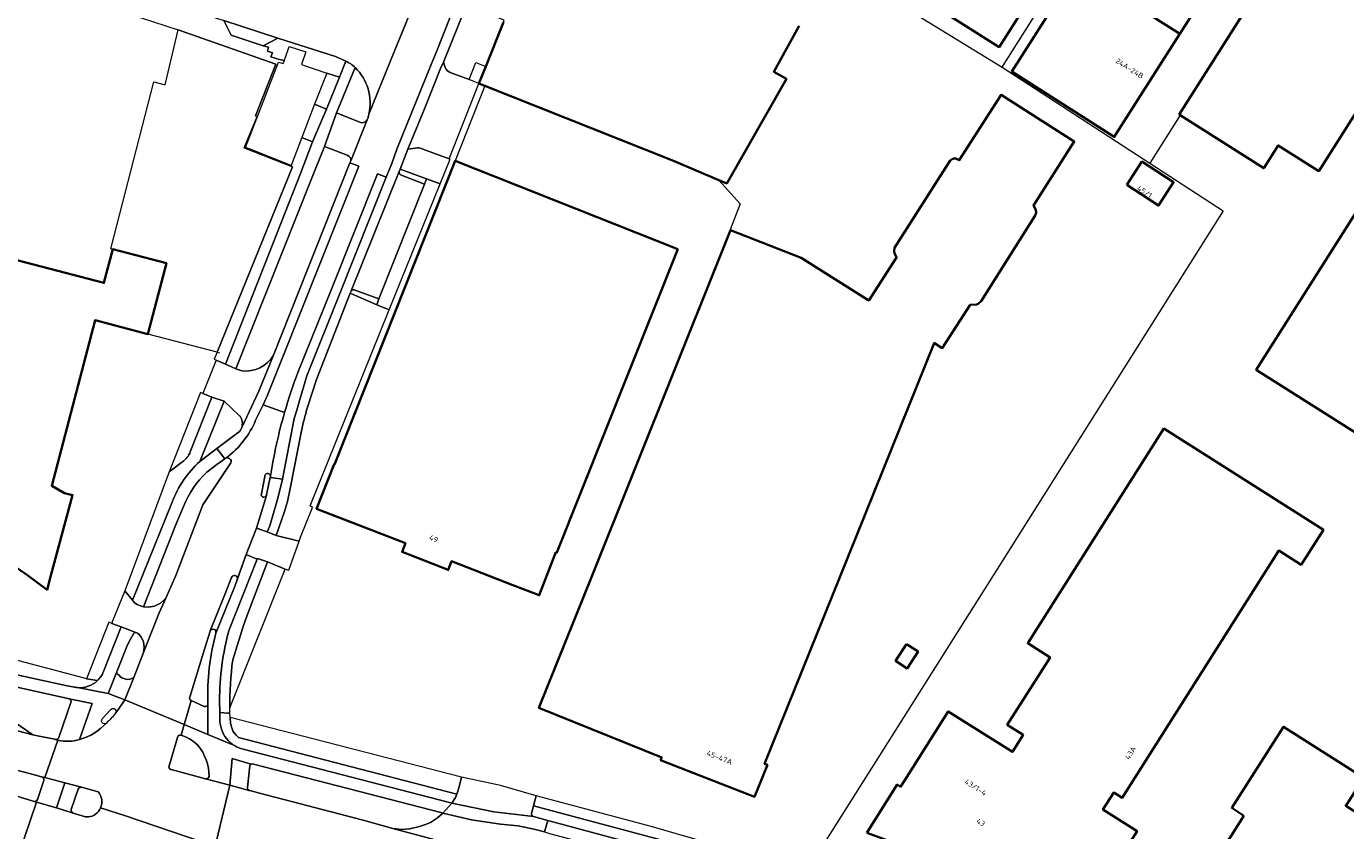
# Model space of a CAD drawing. Extents: x 151587 to 155483, y 462503 to 464608.
# Tile 140 of 236: x 153475 to 153698, y 463957 to 464093. Entities that reach past the tile are written whole.
import ezdxf
from ezdxf.enums import TextEntityAlignment as Align

# ---------------------------------------------------------------- set-up
doc = ezdxf.new("R2010")
doc.units = 0
doc.header["$LTSCALE"] = 0.5
for name, color, linetype, lineweight in [('B-RO-GR-BEPLANTING_CULTUUR_BODEMBEDEKKER-GV', 251, 'CONTINUOUS', 18), ('B-RO-GR-GROENVOORZIENING-GV', 251, 'CONTINUOUS', 18), ('B-RO-GR-HAAG-GV', 251, 'CONTINUOUS', 13), ('B-RO-IE-TERREINAFSCHEIDING_KUNSTMATIG_HEKWERK-G', 251, 'IE-TERREINAFSCHEIDING-KUNSTMATIG', 18), ('B-RO-OG-BEBOUWING-GV', 6, 'CONTINUOUS', 35), ('B-RO-OG-BEBOUWING-T18', 1, 'CONTINUOUS', 18), ('B-RO-OG-TERREIN_CULTUURSCHEIDING-GV', 251, 'CONTINUOUS', 18), ('B-RO-VH-VERHARDING_ASFALT-GV', 251, 'CONTINUOUS', 18), ('B-RO-VH-VERHARDING_BETONSTRAATSTEEN-GV', 251, 'CONTINUOUS', 18), ('B-RO-VH-VERHARDING_STRAATBAKSTEEN-GV', 251, 'CONTINUOUS', 18), ('B-RO-VH-VERHARDING_TEGEL-GV', 251, 'CONTINUOUS', 18)]:
    doc.layers.add(name, color=color, linetype=linetype, lineweight=lineweight)
doc.styles.add('NLCS-ISO-M200-T18', font='NLCS-ISO.ttf', dxfattribs={"height": 0.36})
doc.linetypes.add('IE-TERREINAFSCHEIDING-KUNSTMATIG', pattern='A,4,[82,NLCS.SHX,S=0.75,R=90,X=0,Y=0],4,-2', length=10)

msp = doc.modelspace()

# ---------------------------------------------------------------- linework, layer by layer
at = {"layer": 'B-RO-GR-BEPLANTING_CULTUUR_BODEMBEDEKKER-GV', "flags": 128}
for points in [[(153492.412, 464094.736), (153500.682, 464092.039), (153517.169, 464086.237), (153513.72, 464077.519), (153513.993, 464077.384), (153511.816, 464072.124), (153519.992, 464068.89), (153519.733, 464069.154), (153512.836, 464071.889), (153512.054, 464072.157), (153517.623, 464086.562), (153518.035, 464086.43), (153518.416, 464086.322), (153518.612, 464086.843), (153517.799, 464087.018), (153516.348, 464087.469), (153516.589, 464088.138), (153515.755, 464088.423), (153515.95, 464089.077), (153515.019, 464089.296), (153509.627, 464091.113), (153508.38, 464093.568)], [(153504.879, 464030.663), (153504.452, 464030.84), (153499.184, 464017.446), (153501.467, 464019.196)], [(153502.746, 464020.849), (153506.365, 464030.048), (153504.879, 464030.663)], [(153506.098, 463990.643), (153506.081, 463990.599), (153505.154, 463987.565), (153502.659, 463979.483)], [(153502.88, 463978.919), (153504.987, 463977.933)], [(153505.714, 463978.354), (153505.714, 463978.427)]]:
    msp.add_lwpolyline(points, dxfattribs=at)
for points in [[(153525.733, 464078.649), (153527.914, 464084.01), (153525.743, 464084.729), (153523.693, 464079.452)], [(153523.354, 464073.106), (153521.532, 464073.829), (153519.733, 464069.154), (153519.992, 464068.89), (153507.282, 464037.641), (153506.763, 464036.468), (153507.126, 464036.305), (153508.666, 464035.613), (153521.313, 464067.783)], [(153542.241, 464065.979), (153534.504, 464046.635), (153534.213, 464045.659), (153536.282, 464044.775), (153544.866, 464066.015), (153542.591, 464066.86)]]:
    msp.add_lwpolyline(points, close=True, dxfattribs=at)
at = {"layer": 'B-RO-GR-BEPLANTING_CULTUUR_BODEMBEDEKKER-GV'}
for points in [[(153501.467, 464019.196, 0.1555181), (153502.746, 464020.849)], [(153505.714, 463978.427, -0.0722992), (153507.044, 463990.268)], [(153507.044, 463990.268, 0.9545619), (153506.098, 463990.643)], [(153502.659, 463979.483, 0.3737048), (153502.88, 463978.919)], [(153504.987, 463977.933, 0.5296031), (153505.714, 463978.354)]]:
    msp.add_lwpolyline(points, format="xyb", dxfattribs=at)
at = {"layer": 'B-RO-GR-GROENVOORZIENING-GV', "flags": 128}
for points in [[(153482.321, 463979.191), (153481.612, 463979.358), (153465.425, 463982.963), (153464.938, 463983.071), (153464.714, 463982.963), (153464.315, 463982.483), (153464.15, 463982.16), (153464.171, 463981.75), (153464.34, 463981.311), (153476.213, 463973.111), (153477.26, 463972.901), (153479.924, 463972.366), (153479.975, 463972.356), (153480.087, 463972.333)], [(153480.583, 463972.674), (153482.632, 463978.578)], [(153548.456, 463965.973), (153509.453, 463976.035)], [(153510.089, 463973.524), (153510.481, 463973.048), (153510.887, 463972.674), (153547.664, 463963.112), (153547.667, 463963.118), (153547.812, 463963.461), (153548.092, 463964.37), (153548.456, 463965.973)], [(153512.754, 463967.917), (153512.372, 463964.256)], [(153545.335, 463959.902), (153545.191, 463959.939), (153513.372, 463968.173)], [(153512.662, 463963.749), (153512.788, 463963.716), (153514.405, 463963.27), (153531.88, 463958.705), (153536.898, 463957.32), (153538.397, 463957.18), (153539.737, 463957.274), (153541.389, 463957.662), (153542.367, 463957.979), (153543.256, 463958.363), (153544.427, 463959.15), (153545.275, 463959.847), (153545.335, 463959.902)], [(153594.278, 463953.54), (153594.218, 463953.558), (153589.346, 463955.057), (153580.445, 463957.655), (153561.033, 463962.832), (153560.606, 463961.123)], [(153560.606, 463961.123), (153594.26, 463952.16), (153594.537, 463953.024)]]:
    msp.add_lwpolyline(points, dxfattribs=at)
at = {"layer": 'B-RO-GR-GROENVOORZIENING-GV'}
for points in [[(153482.632, 463978.578, 0.46779), (153482.321, 463979.191)], [(153509.453, 463976.035, 0.1210674), (153510.089, 463973.524)], [(153480.087, 463972.333, 0.3285702), (153480.583, 463972.674)], [(153513.012, 463968.168, 0.1905608), (153512.754, 463967.917)], [(153513.372, 463968.173, 0.191631), (153513.012, 463968.168)], [(153512.372, 463964.256, 0.3397755), (153512.662, 463963.749)]]:
    msp.add_lwpolyline(points, format="xyb", dxfattribs=at)
at = {"layer": 'B-RO-GR-HAAG-GV', "flags": 128}
for points in [[(153482.321, 463979.191), (153481.612, 463979.358), (153465.425, 463982.963), (153464.938, 463983.071), (153464.714, 463982.963), (153464.315, 463982.483), (153464.15, 463982.16), (153464.171, 463981.75), (153464.34, 463981.311), (153476.213, 463973.111), (153477.26, 463972.901), (153479.924, 463972.366), (153479.975, 463972.356), (153480.087, 463972.333)], [(153480.583, 463972.674), (153482.632, 463978.578)], [(153548.456, 463965.973), (153509.453, 463976.035)], [(153510.089, 463973.524), (153510.481, 463973.048), (153510.887, 463972.674), (153547.664, 463963.112), (153547.667, 463963.118), (153547.812, 463963.461), (153548.092, 463964.37), (153548.456, 463965.973)], [(153512.754, 463967.917), (153512.372, 463964.256)], [(153512.662, 463963.749), (153512.788, 463963.716), (153514.405, 463963.27), (153531.88, 463958.705), (153536.898, 463957.32), (153538.397, 463957.18), (153539.737, 463957.274), (153541.389, 463957.662), (153542.367, 463957.979), (153543.256, 463958.363), (153544.427, 463959.15), (153545.275, 463959.847), (153545.335, 463959.902), (153545.191, 463959.939), (153513.372, 463968.173)], [(153594.278, 463953.54), (153594.218, 463953.558), (153589.346, 463955.057), (153580.445, 463957.655), (153561.033, 463962.832), (153560.606, 463961.123), (153594.26, 463952.16)]]:
    msp.add_lwpolyline(points, dxfattribs=at)
at = {"layer": 'B-RO-GR-HAAG-GV'}
for points in [[(153482.632, 463978.578, 0.46779), (153482.321, 463979.191)], [(153509.453, 463976.035, 0.1210674), (153510.089, 463973.524)], [(153480.087, 463972.333, 0.3285702), (153480.583, 463972.674)], [(153513.012, 463968.168, 0.1905608), (153512.754, 463967.917)], [(153513.372, 463968.173, 0.191631), (153513.012, 463968.168)], [(153512.372, 463964.256, 0.3397755), (153512.662, 463963.749)]]:
    msp.add_lwpolyline(points, format="xyb", dxfattribs=at)
at = {"layer": 'B-RO-IE-TERREINAFSCHEIDING_KUNSTMATIG_HEKWERK-G', "flags": 128}
for points in [[(153612.214, 464102.551), (153639.582, 464085.739)], [(153639.582, 464085.739), (153650.425, 464102.924), (153652.317, 464101.629)], [(153499.965, 464088.948), (153500.682, 464092.039)], [(153507.282, 464037.641), (153519.992, 464068.89), (153511.816, 464072.124), (153513.993, 464077.384), (153513.72, 464077.519), (153517.169, 464086.237), (153500.682, 464092.039)], [(153489.66, 464055.006), (153489.354, 464055.086), (153496.616, 464083.255), (153498.525, 464082.748), (153499.965, 464088.948)], [(153639.582, 464085.739), (153676.846, 464061.496), (153638.087, 464000)], [(153552.399, 464082.547), (153547.374, 464069.91)], [(153669.588, 464077.629), (153664.481, 464069.54)], [(153591.848, 464066.676), (153595.442, 464062.663), (153593.815, 464058.444), (153593.799, 464058.255)], [(153507.282, 464037.641), (153495.574, 464040.675)], [(153507.282, 464037.641), (153507.658, 464037.558)], [(153638.087, 464000), (153606.538, 463949.945)]]:
    msp.add_lwpolyline(points, dxfattribs=at)
at = {"layer": 'B-RO-OG-BEBOUWING-GV', "flags": 128}
for points in [[(153652.278, 464102.348), (153669.558, 464091.341), (153683.767, 464113.653), (153666.485, 464124.658)], [(153686.981, 464104.914), (153686.777, 464105.043), (153669.459, 464077.711), (153669.588, 464077.629), (153683.71, 464068.681), (153686.143, 464072.521), (153692.991, 464068.182), (153707.876, 464091.675)], [(153652.278, 464102.348), (153652.156, 464102.157), (153641.212, 464084.972), (153658.494, 464073.967), (153669.438, 464091.152), (153669.558, 464091.341)], [(153591.537, 464052.608), (153570.466, 464000), (153561.527, 463977.68), (153582.21, 463969.283), (153582.026, 463968.863), (153597.854, 463962.682), (153600.021, 463968.042), (153599.551, 463968.236), (153612.353, 464000), (153628.143, 464039.175), (153628.185, 464039.149), (153629.512, 464038.331), (153634.233, 464045.636), (153635.3, 464045.684), (153635.574, 464045.781), (153636.067, 464046.251), (153645.196, 464060.708), (153645.318, 464061.15), (153645.273, 464061.678), (153644.908, 464062.396), (153651.755, 464073.179), (153639.413, 464081.047), (153632.371, 464070.023), (153631.789, 464070.319), (153631.484, 464070.304), (153631.186, 464070.218), (153630.861, 464069.96), (153621.478, 464055.276), (153621.403, 464054.726), (153621.455, 464054.348), (153621.821, 464053.602), (153617.106, 464046.372), (153605.704, 464053.58), (153593.799, 464058.255)], [(153748.433, 464014.107), (153748.408, 464014.068), (153729.49, 464026.097), (153740.389, 464043.241), (153730.406, 464049.529), (153733.095, 464053.773), (153733.723, 464053.375), (153741.425, 464065.569), (153722.651, 464077.454), (153718.857, 464071.457), (153709.493, 464077.385), (153682.447, 464034.671), (153702.618, 464021.9), (153702.559, 464021.807), (153706.191, 464019.507), (153700.361, 464010.298), (153706.886, 464006.167), (153709.137, 464009.722), (153735.309, 463993.153), (153748.534, 464014.04)], [(153584.924, 464055.003), (153547.374, 464069.91), (153527.045, 464018.729), (153526.999, 464018.748), (153524.04, 464011.242), (153528.672, 464009.441), (153539.017, 464005.418), (153538.452, 464003.965), (153546.234, 464000.938), (153546.8, 464002.392), (153557.135, 463998.372), (153561.562, 463996.65), (153564.378, 464003.924), (153564.545, 464003.858)], [(153660.604, 464065.869), (153665.945, 464062.38), (153668.503, 464066.296), (153663.162, 464069.785)], [(153616.773, 463956.574), (153635.83, 463949.665), (153639.366, 463955.238), (153655.012, 463945.309), (153662.34, 463956.864), (153656.601, 463960.504), (153658.421, 463963.375), (153659.814, 463962.493), (153686.231, 464004.197), (153690.002, 464001.802), (153693.755, 464007.715), (153666.886, 464024.78), (153643.917, 463988.579), (153647.692, 463986.188), (153640.469, 463974.78), (153643.132, 463973.097), (153641.329, 463970.239), (153630.509, 463977.064), (153623.192, 463965.502), (153622.477, 463964.372), (153621.928, 463964.72)], [(153623.484, 463988.422), (153621.641, 463985.585), (153623.604, 463984.31), (153625.446, 463987.147)], [(153680.373, 463959.464), (153664.641, 463934.667), (153665.217, 463934.277), (153664.696, 463933.179), (153668.169, 463930.958), (153668.945, 463931.92), (153673.91, 463928.738), (153676.506, 463932.876), (153680.643, 463930.286), (153679.867, 463929.049), (153686.425, 463924.868), (153706.093, 463955.7), (153697.535, 463961.156), (153700.548, 463965.882), (153687.028, 463974.494), (153678.297, 463960.783)]]:
    msp.add_lwpolyline(points, close=True, dxfattribs=at)
for points in [[(153613.892, 464105.111), (153639.125, 464089.102), (153659.332, 464120.953)], [(153555.56, 464093.307), (153552.55, 464085.803), (153551.402, 464082.942), (153552.399, 464082.548), (153584.2, 464069.923), (153591.848, 464066.675), (153593.185, 464066.108), (153603.245, 464083.73), (153601.135, 464084.935), (153605.389, 464092.693)], [(153472.938, 464001.668), (153475.34, 464000), (153478.611, 463997.601), (153479.248, 464000), (153482.911, 464013.556), (153481.536, 464013.871), (153479.392, 464015.116), (153486.687, 464043.023), (153495.58, 464040.698), (153495.598, 464040.693), (153498.72, 464052.637), (153489.66, 464055.006), (153488.174, 464049.322), (153406.469, 464070.68)]]:
    msp.add_lwpolyline(points, dxfattribs=at)
at = {"layer": 'B-RO-OG-TERREIN_CULTUURSCHEIDING-GV', "flags": 128}
for points in [[(153546.547, 464084.812), (153549.768, 464083.647), (153550.87, 464086.525), (153552.55, 464085.803), (153555.56, 464093.307), (153555.684, 464093.617), (153549.295, 464096.153), (153545.456, 464086.567)], [(153530.52, 464085.687), (153527.416, 464078.038), (153531.457, 464076.406)], [(153545.456, 464086.567), (153545.687, 464085.681)], [(153532.566, 464076.824), (153532.665, 464077.071)], [(153532.829, 464077.654), (153532.863, 464077.8)], [(153529.193, 464070.856), (153525.36, 464072.321), (153523.191, 464066.887), (153510.437, 464034.842), (153511.42, 464034.513)], [(153541.057, 464072.13), (153539.417, 464071.89), (153538.141, 464068.514), (153542.591, 464066.86), (153544.866, 464066.015), (153546.549, 464070.179), (153546.362, 464070.249), (153541.96, 464071.905)], [(153516.764, 464037.163), (153529.659, 464069.589), (153529.79, 464069.916)], [(153521.411, 464024.093), (153519.627, 464014.918), (153519.153, 464012.498), (153518.625, 464010.767), (153517.211, 464006.75), (153521.076, 464005.755), (153521.314, 464006.48), (153523.35, 464011.483), (153522.929, 464011.739), (153536.282, 464044.775), (153534.213, 464045.659)], [(153534.213, 464045.659), (153529.702, 464047.586), (153524.011, 464033.026), (153522.492, 464028.4)], [(153511.129, 464026.871), (153511.021, 464026.913), (153508.452, 464029.368), (153504.346, 464019.209)], [(153504.346, 464019.209), (153507.247, 464021.432), (153510.83, 464024.124)], [(153498.607, 463996.146), (153500.333, 464000), (153504.853, 464011.886), (153509.561, 464019.018)], [(153508.58, 464019.678), (153507.195, 464018.734), (153505.554, 464017.393)], [(153509.43, 464019.662), (153509.175, 464019.758)], [(153501.59, 464011.619), (153500.39, 464008.689), (153496.94, 464000), (153494.884, 463994.733), (153495.687, 463994.678), (153496.685, 463994.839), (153497.7, 463995.351), (153498.305, 463995.842), (153498.607, 463996.146)], [(153509.419, 463977.691), (153518.754, 464001.08), (153515.765, 464002.31)], [(153515.765, 464002.31), (153512.266, 463993.119), (153511.673, 463991.392), (153509.892, 463985.762)], [(153493.171, 463990.141), (153492.649, 463989.232), (153492.182, 463988.315), (153490.412, 463983.91)], [(153493.819, 463990.293), (153493.567, 463990.39)], [(153493.205, 463982.776), (153494.833, 463986.984)]]:
    msp.add_lwpolyline(points, dxfattribs=at)
msp.add_lwpolyline([(153528.969, 464086.708), (153527.215, 464087.533), (153517.504, 464090.616), (153517.482, 464090.623), (153515.019, 464089.296), (153515.95, 464089.077), (153515.755, 464088.423), (153516.589, 464088.138), (153516.348, 464087.469), (153517.799, 464087.018), (153518.612, 464086.843), (153518.696, 464087.064), (153519.414, 464089.203), (153522.213, 464088.308), (153521.482, 464086.141), (153525.743, 464084.729), (153527.914, 464084.01)], close=True, dxfattribs=at)
at = {"layer": 'B-RO-OG-TERREIN_CULTUURSCHEIDING-GV'}
for points in [[(153532.863, 464077.8, 0.260038), (153530.52, 464085.687)], [(153545.687, 464085.681, 0.1706173), (153546.547, 464084.812)], [(153531.457, 464076.406, 0.3570014), (153532.566, 464076.824)], [(153532.665, 464077.071, 0.0172363), (153532.829, 464077.654)], [(153529.79, 464069.916, 0.3843925), (153529.193, 464070.856)], [(153541.96, 464071.905, 0.0367468), (153541.057, 464072.13)], [(153511.42, 464034.513, 0.3024438), (153516.764, 464037.163)], [(153522.492, 464028.4, 0.008575), (153521.411, 464024.093)], [(153511.41, 464024.942, 0.2431815), (153511.129, 464026.871)], [(153510.83, 464024.124, 0.164384), (153511.41, 464024.942)], [(153508.859, 464019.856, 0.2213198), (153508.58, 464019.678)], [(153509.175, 464019.758, 0.2217798), (153508.859, 464019.856)], [(153509.561, 464019.018, 0.3649667), (153509.43, 464019.662)], [(153505.554, 464017.393, 0.114216), (153501.59, 464011.619)], [(153493.567, 463990.39, 0.3054607), (153493.171, 463990.141)], [(153494.833, 463986.984, 0.3051857), (153493.819, 463990.293)], [(153509.892, 463985.762, 0.0328298), (153509.419, 463977.691)], [(153490.367, 463983.744, 0.3454591), (153490.703, 463983.227)], [(153490.412, 463983.91, 0.0902607), (153490.367, 463983.744)], [(153490.703, 463983.227, 0.396039), (153493.205, 463982.776)]]:
    msp.add_lwpolyline(points, format="xyb", dxfattribs=at)
at = {"layer": 'B-RO-VH-VERHARDING_ASFALT-GV', "flags": 128}
for points in [[(153520.895, 464034.247), (153526.543, 464048.274), (153534.285, 464067.75), (153535.771, 464067.159), (153536.696, 464069.485), (153537.574, 464071.868), (153543.336, 464086.143), (153544.168, 464088.203), (153552.436, 464109.089), (153554.211, 464113.472), (153556.733, 464119.698), (153557.154, 464120.736), (153558.45, 464124.093), (153566.151, 464143.136), (153567.098, 464145.488), (153570.01, 464152.922), (153579.615, 464176.506), (153583.548, 464186.377), (153588.405, 464198.565), (153602.937, 464234.736), (153612.094, 464257.589), (153626.043, 464292.381)], [(153541.306, 464098.669), (153537.224, 464088.573), (153532.863, 464077.8), (153532.829, 464077.654)], [(153532.863, 464077.8), (153537.224, 464088.573), (153541.306, 464098.669)], [(153503.699, 464095.108), (153508.38, 464093.568), (153517.482, 464090.623), (153517.504, 464090.616), (153527.215, 464087.533), (153528.969, 464086.708)], [(153532.665, 464077.071), (153532.566, 464076.824), (153529.79, 464069.916), (153529.659, 464069.589), (153531.146, 464068.998), (153518.251, 464036.572), (153515.782, 464030.42), (153515.011, 464028.796), (153518.637, 464027.486)], [(153513.762, 464026.166), (153515.011, 464028.796), (153515.782, 464030.42), (153518.251, 464036.572), (153531.146, 464068.998), (153529.659, 464069.589), (153516.764, 464037.163), (153514.315, 464031.062), (153511.41, 464024.942)], [(153516.23, 464016.562), (153516.262, 464016.541), (153518.281, 464016.262), (153520.255, 464026.45), (153520.702, 464027.87), (153521.095, 464029.3), (153522.379, 464033.649), (153527.969, 464047.54), (153535.771, 464067.159), (153534.285, 464067.75), (153526.543, 464048.274), (153520.895, 464034.247)], [(153142.281, 464049.219), (153165.824, 464044.998), (153190.98, 464039.777), (153194.647, 464038.942), (153222.105, 464032.399), (153239.817, 464027.775), (153262.536, 464021.904), (153295.606, 464013.357), (153311.441, 464009.135), (153335.563, 464002.983), (153346.966, 464000), (153362.36, 463995.962), (153383.953, 463990.441), (153397.695, 463986.927), (153415.513, 463982.264), (153424.673, 463979.805), (153475.65, 463966.613), (153477.684, 463966.054), (153478.237, 463965.909), (153480.426, 463972.222)], [(153480.087, 463972.333), (153479.975, 463972.356), (153479.924, 463972.366), (153477.26, 463972.901), (153476.213, 463973.111), (153452.367, 463979.327), (153450.476, 463979.812), (153411.062, 463990.235), (153385.664, 463996.714), (153377.395, 463998.824), (153377.078, 463998.907), (153372.901, 464000), (153332.26, 464010.635), (153309.477, 464016.738), (153308.254, 464017.145), (153300.908, 464020.481), (153298.787, 464021.536), (153294.01, 464023.522), (153291.981, 464024.251), (153287.12, 464025.582), (153271.108, 464029.684), (153264.993, 464031.318), (153254.536, 464034.113), (153250.164, 464035.222)], [(153518.637, 464027.486), (153515.011, 464028.796), (153513.762, 464026.166)], [(153510.83, 464024.124), (153507.247, 464021.432), (153508.58, 464019.678)], [(153509.561, 464019.018), (153504.853, 464011.886), (153500.333, 464000), (153498.607, 463996.146), (153497.516, 463993.709), (153496.333, 463990.7), (153494.833, 463986.984), (153493.205, 463982.776), (153491.683, 463978.996), (153501.69, 463974.837), (153502.193, 463976.56), (153502.88, 463978.919)], [(153509.175, 464019.758), (153509.43, 464019.662)], [(153514.721, 464013.753), (153515.302, 464016.699)], [(153510.648, 463999.325), (153512.19, 464003.52), (153513.907, 464007.977), (153515.579, 464013.469)], [(153502.659, 463979.483), (153505.154, 463987.565), (153506.081, 463990.599), (153506.098, 463990.643), (153507.153, 463993.306), (153508.577, 463996.768), (153509.675, 463999.673)], [(153491.683, 463978.996), (153490.522, 463977.305), (153490.163, 463976.782)], [(153501.181, 463973.091), (153501.69, 463974.837), (153491.683, 463978.996)], [(153499.182, 463967.905), (153500.585, 463972.694)], [(153480.426, 463972.222), (153478.237, 463965.909), (153481.598, 463965.03), (153484.431, 463964.284), (153487.227, 463963.513)], [(153505.362, 463955.378), (153507.126, 463955.043), (153509.415, 463964.606), (153505.311, 463965.72), (153499.508, 463967.25), (153499.468, 463967.264), (153499.458, 463967.268)], [(153484.431, 463964.284), (153481.598, 463965.03), (153480.171, 463960.827), (153483.026, 463959.915)], [(153482.674, 463960.557), (153483.835, 463963.969)], [(153473.78, 463952.826), (153476.809, 463961.771), (153476.352, 463961.899), (153476.26, 463961.925), (153473.506, 463962.803)], [(153485.559, 463959.267), (153485.059, 463959.312), (153483.026, 463959.915), (153480.171, 463960.827), (153476.809, 463961.771), (153473.78, 463952.826), (153477.278, 463951.749), (153479.363, 463950.987), (153479.464, 463950.918)], [(153487.623, 463960.787), (153491.797, 463959.458), (153504.503, 463955.15)], [(153504.503, 463955.15), (153491.797, 463959.458), (153487.623, 463960.787)]]:
    msp.add_lwpolyline(points, dxfattribs=at)
at = {"layer": 'B-RO-VH-VERHARDING_ASFALT-GV'}
for points in [[(153528.969, 464086.708, -0.077821), (153530.52, 464085.687)], [(153530.52, 464085.687, -0.260038), (153532.863, 464077.8)], [(153532.829, 464077.654, -0.0172363), (153532.665, 464077.071)], [(153520.895, 464034.247, 0.0204517), (153518.637, 464027.486)], [(153518.637, 464027.486, -0.0204517), (153520.895, 464034.247)], [(153508.859, 464019.856, 0.1295672), (153513.762, 464026.166)], [(153513.762, 464026.166, -0.1295672), (153508.859, 464019.856)], [(153518.637, 464027.486, 0.0316492), (153516.26, 464016.758)], [(153516.26, 464016.758, -0.0316492), (153518.637, 464027.486)], [(153511.41, 464024.942, -0.164384), (153510.83, 464024.124)], [(153508.58, 464019.678, -0.2213198), (153508.859, 464019.856)], [(153508.859, 464019.856, -0.2217798), (153509.175, 464019.758)], [(153509.43, 464019.662, -0.3649667), (153509.561, 464019.018)], [(153515.302, 464016.699, -1.0073435), (153516.26, 464016.758)], [(153516.26, 464016.758, -0.1027594), (153516.23, 464016.562)], [(153515.579, 464013.469, -0.8901353), (153514.721, 464013.753)], [(153509.675, 463999.673, -0.9883479), (153510.648, 463999.325)], [(153502.88, 463978.919, -0.3737048), (153502.659, 463979.483)], [(153490.163, 463976.782, -0.0430573), (153488.6, 463975.093)], [(153488.6, 463975.093, -0.1336474), (153484.095, 463972.333)], [(153479.974, 463972.35, 0.0618778), (153480.087, 463972.333)], [(153480.426, 463972.222, -0.0175451), (153479.974, 463972.35)], [(153484.095, 463972.333, -0.1370627), (153480.426, 463972.222)], [(153500.585, 463972.694, -0.3675445), (153501.181, 463973.091)], [(153499.458, 463967.268, -0.4045735), (153499.182, 463967.905)], [(153483.835, 463963.969, -0.2574993), (153484.431, 463964.284)], [(153487.227, 463963.513, -0.2883251), (153487.623, 463960.787)], [(153483.026, 463959.915, -0.3764972), (153482.674, 463960.557)], [(153487.623, 463960.787, -0.2656043), (153485.559, 463959.267)]]:
    msp.add_lwpolyline(points, format="xyb", dxfattribs=at)
at = {"layer": 'B-RO-VH-VERHARDING_ASFALT-GV', "flags": 128}
msp.add_lwpolyline([(153512.662, 463963.749), (153509.415, 463964.606), (153507.126, 463955.043), (153508.512, 463954.78), (153511.848, 463953.993), (153511.922, 463953.976), (153514.963, 463953.141), (153529.753, 463949.126), (153541.856, 463946.005), (153557.077, 463941.92), (153565.309, 463939.808), (153574.226, 463937.815), (153578.89, 463936.957), (153589.968, 463935.354), (153591.899, 463942.093), (153589.11, 463942.9), (153560.253, 463951.143), (153556.471, 463952.083), (153553.893, 463952.773), (153536.898, 463957.32), (153531.88, 463958.705), (153514.405, 463963.27), (153512.788, 463963.716)], close=True, dxfattribs=at)
at = {"layer": 'B-RO-VH-VERHARDING_BETONSTRAATSTEEN-GV', "flags": 128}
for points in [[(153508.38, 464093.568), (153509.627, 464091.113), (153515.019, 464089.296), (153517.482, 464090.623)], [(153521.532, 464073.829), (153523.354, 464073.106), (153525.733, 464078.649), (153523.693, 464079.452)], [(153521.076, 464005.755), (153517.211, 464006.75), (153515.711, 464007.337), (153513.907, 464007.977), (153512.19, 464003.52), (153514.02, 464002.724), (153514.078, 464002.875), (153515.765, 464002.31), (153518.754, 464001.08), (153519.357, 464000.907)]]:
    msp.add_lwpolyline(points, close=True, dxfattribs=at)
for points in [[(153545.687, 464085.681), (153545.456, 464086.567), (153544.926, 464085.511), (153542.22, 464078.671), (153539.417, 464071.89), (153541.057, 464072.13)], [(153551.402, 464082.942), (153549.768, 464083.647), (153546.547, 464084.812)], [(153541.96, 464071.905), (153546.362, 464070.249), (153548.686, 464076.098), (153551.402, 464082.942)], [(153531.457, 464076.406), (153527.416, 464078.038), (153525.36, 464072.321)], [(153529.79, 464069.916), (153532.566, 464076.824)], [(153525.36, 464072.321), (153529.193, 464070.856)], [(153537.983, 464068.121), (153529.86, 464047.977)], [(153538.195, 464067.559), (153542.241, 464065.979), (153542.591, 464066.86), (153538.141, 464068.514), (153537.983, 464068.121)], [(153530.377, 464048.178), (153534.504, 464046.635), (153542.241, 464065.979)], [(153542.241, 464065.979), (153538.195, 464067.559)], [(153529.86, 464047.977), (153529.854, 464047.969), (153529.702, 464047.586), (153534.213, 464045.659), (153534.504, 464046.635), (153530.377, 464048.178)], [(153511.41, 464024.942), (153514.315, 464031.062), (153516.764, 464037.163)], [(153511.42, 464034.513), (153510.437, 464034.842), (153508.666, 464035.613), (153507.126, 464036.305), (153504.879, 464030.663)], [(153504.879, 464030.663), (153506.365, 464030.048), (153508.452, 464029.368), (153511.021, 464026.913), (153511.129, 464026.871)], [(153515.302, 464016.699), (153514.721, 464013.753)], [(153515.579, 464013.469), (153515.615, 464013.589), (153516.23, 464016.562)], [(153507.044, 463990.268), (153510.333, 463998.332), (153512.19, 464003.52), (153510.648, 463999.325)], [(153509.675, 463999.673), (153508.577, 463996.768), (153507.153, 463993.306), (153506.098, 463990.643)], [(153494.884, 463994.733), (153494.353, 463994.884), (153493.784, 463995.098), (153493.335, 463995.391), (153493.01, 463995.809), (153491.69, 463997.385), (153489.602, 463992.16), (153489.508, 463991.924), (153491.073, 463991.347), (153493.567, 463990.39), (153493.819, 463990.293)], [(153494.833, 463986.984), (153496.333, 463990.7), (153497.516, 463993.709), (153498.607, 463996.146), (153498.305, 463995.842), (153497.7, 463995.351), (153496.685, 463994.839), (153495.687, 463994.678), (153494.884, 463994.733)], [(153493.567, 463990.39), (153491.073, 463991.347), (153488.109, 463983.794)], [(153490.412, 463983.91), (153492.182, 463988.315), (153492.649, 463989.232), (153493.171, 463990.141)], [(153483.73, 463981.08), (153488.887, 463980.096), (153490.367, 463983.744)], [(153452.367, 463979.327), (153476.213, 463973.111), (153464.34, 463981.311)], [(153548.456, 463965.973), (153548.092, 463964.37), (153547.812, 463963.461), (153547.667, 463963.118), (153547.664, 463963.112), (153547.435, 463962.571), (153546.849, 463961.6), (153553.909, 463960.147), (153560.58, 463959.343)], [(153560.291, 463959.876), (153560.606, 463961.123), (153561.033, 463962.832), (153555.05, 463964.586), (153548.456, 463965.973)], [(153562.477, 463956.738), (153560.922, 463957.182), (153557.989, 463957.747), (153555.011, 463958.036), (153550.135, 463958.769), (153545.335, 463959.902), (153545.275, 463959.847), (153544.427, 463959.15), (153543.256, 463958.363), (153542.367, 463957.979), (153541.389, 463957.662), (153539.737, 463957.274), (153538.397, 463957.18), (153536.898, 463957.32), (153553.893, 463952.773)]]:
    msp.add_lwpolyline(points, dxfattribs=at)
at = {"layer": 'B-RO-VH-VERHARDING_BETONSTRAATSTEEN-GV'}
for points in [[(153546.547, 464084.812, -0.1706173), (153545.687, 464085.681)], [(153532.566, 464076.824, -0.3570014), (153531.457, 464076.406)], [(153529.193, 464070.856, -0.3843925), (153529.79, 464069.916)], [(153541.057, 464072.13, -0.0367468), (153541.96, 464071.905)], [(153537.983, 464068.121, 0.3277495), (153538.195, 464067.559)], [(153538.195, 464067.559, -0.3277495), (153537.983, 464068.121)], [(153529.86, 464047.977, -0.3002897), (153530.377, 464048.178)], [(153530.377, 464048.178, 0.3002897), (153529.86, 464047.977)], [(153516.764, 464037.163, -0.3024438), (153511.42, 464034.513)], [(153511.129, 464026.871, -0.2431815), (153511.41, 464024.942)], [(153516.26, 464016.758, 1.0073435), (153515.302, 464016.699)], [(153516.23, 464016.562, 0.1027594), (153516.26, 464016.758)], [(153514.721, 464013.753, 0.8901353), (153515.579, 464013.469)], [(153510.648, 463999.325, 0.9883479), (153509.675, 463999.673)], [(153493.171, 463990.141, -0.3054607), (153493.567, 463990.39)], [(153493.819, 463990.293, -0.3051857), (153494.833, 463986.984)], [(153506.098, 463990.643, -0.9545619), (153507.044, 463990.268)], [(153488.109, 463983.794, -0.1105412), (153487.09, 463982.263)], [(153490.367, 463983.744, -0.0902607), (153490.412, 463983.91)], [(153487.09, 463982.263, -0.2199228), (153483.73, 463981.08)], [(153560.58, 463959.343, -0.388967), (153560.291, 463959.876)]]:
    msp.add_lwpolyline(points, format="xyb", dxfattribs=at)
at = {"layer": 'B-RO-VH-VERHARDING_STRAATBAKSTEEN-GV', "flags": 128}
for points in [[(153505.554, 464017.393), (153507.195, 464018.734), (153508.58, 464019.678), (153507.247, 464021.432), (153504.346, 464019.209)], [(153499.696, 464012.336), (153494.683, 464000), (153493.01, 463995.809)], [(153493.01, 463995.809), (153493.335, 463995.391), (153493.784, 463995.098), (153494.353, 463994.884), (153494.884, 463994.733), (153496.94, 464000), (153500.39, 464008.689), (153501.59, 464011.619)], [(153415.513, 463982.264), (153414.975, 463980.369), (153426.454, 463977.095), (153436.862, 463973.839), (153473.506, 463962.803), (153476.26, 463961.925), (153476.352, 463961.899)], [(153477.684, 463966.054), (153475.65, 463966.613), (153424.673, 463979.805), (153415.513, 463982.264)], [(153500.585, 463972.694), (153499.182, 463967.905)], [(153501.928, 463972.796), (153501.181, 463973.091)], [(153504.019, 463971.352), (153503.264, 463971.993)], [(153499.458, 463967.268), (153499.468, 463967.264), (153499.508, 463967.25), (153505.311, 463965.72)], [(153476.963, 463962.225), (153478.074, 463965.438)], [(153483.835, 463963.969), (153482.674, 463960.557)], [(153487.227, 463963.513), (153484.431, 463964.284)], [(153483.026, 463959.915), (153485.059, 463959.312), (153485.559, 463959.267)]]:
    msp.add_lwpolyline(points, dxfattribs=at)
at = {"layer": 'B-RO-VH-VERHARDING_STRAATBAKSTEEN-GV'}
for points in [[(153504.346, 464019.209, 0.1233325), (153499.696, 464012.336)], [(153501.59, 464011.619, -0.114216), (153505.554, 464017.393)], [(153501.181, 463973.091, 0.3675445), (153500.585, 463972.694)], [(153503.264, 463971.993, 0.057542), (153501.928, 463972.796)], [(153505.907, 463966.093, 0.1772447), (153504.019, 463971.352)], [(153499.182, 463967.905, 0.4045735), (153499.458, 463967.268)], [(153478.074, 463965.438, 0.3896485), (153477.684, 463966.054)], [(153505.311, 463965.72, 0.4100708), (153505.907, 463966.093)], [(153484.431, 463964.284, 0.2574993), (153483.835, 463963.969)], [(153487.623, 463960.787, 0.2883251), (153487.227, 463963.513)], [(153476.352, 463961.899, 0.3508032), (153476.963, 463962.225)], [(153482.674, 463960.557, 0.3764972), (153483.026, 463959.915)], [(153485.559, 463959.267, 0.2656043), (153487.623, 463960.787)]]:
    msp.add_lwpolyline(points, format="xyb", dxfattribs=at)
at = {"layer": 'B-RO-VH-VERHARDING_TEGEL-GV', "flags": 128}
for points in [[(153554.211, 464113.472), (153552.436, 464109.089), (153544.168, 464088.203), (153543.336, 464086.143), (153537.574, 464071.868), (153536.696, 464069.485), (153535.771, 464067.159), (153527.969, 464047.54), (153522.379, 464033.649), (153521.095, 464029.3), (153520.702, 464027.87), (153520.255, 464026.45), (153518.281, 464016.262), (153517.783, 464014.163), (153517.415, 464012.667), (153516.148, 464008.382), (153515.711, 464007.337), (153517.211, 464006.75), (153518.625, 464010.767), (153519.153, 464012.498), (153519.627, 464014.918), (153521.411, 464024.093)], [(153529.702, 464047.586), (153529.854, 464047.969), (153529.86, 464047.977), (153537.983, 464068.121), (153538.141, 464068.514), (153539.417, 464071.89), (153542.22, 464078.671), (153544.926, 464085.511), (153545.456, 464086.567), (153549.295, 464096.153), (153550.597, 464099.402), (153555.099, 464110.643), (153556.519, 464114.359)], [(153523.354, 464073.106), (153521.313, 464067.783), (153508.666, 464035.613), (153510.437, 464034.842), (153523.191, 464066.887), (153525.36, 464072.321), (153527.416, 464078.038), (153530.52, 464085.687)], [(153528.969, 464086.708), (153527.914, 464084.01), (153525.733, 464078.649), (153523.354, 464073.106)], [(153522.492, 464028.4), (153524.011, 464033.026), (153529.702, 464047.586)], [(153504.346, 464019.209), (153508.452, 464029.368), (153506.365, 464030.048), (153502.746, 464020.849)], [(153501.467, 464019.196), (153499.184, 464017.446), (153491.69, 463997.385), (153493.01, 463995.809), (153494.683, 464000), (153499.696, 464012.336)], [(153509.281, 463990.81), (153514.02, 464002.724), (153512.19, 464003.52), (153510.333, 463998.332), (153507.044, 463990.268)], [(153509.892, 463985.762), (153511.673, 463991.392), (153512.266, 463993.119), (153515.765, 464002.31), (153514.078, 464002.875), (153514.02, 464002.724), (153509.281, 463990.81)], [(153488.109, 463983.794), (153491.073, 463991.347), (153489.508, 463991.924), (153489.02, 463992.107), (153485.231, 463982.589), (153487.09, 463982.263)], [(153487.09, 463982.263), (153485.231, 463982.589), (153484.706, 463982.727), (153460.206, 463989.2), (153459.88, 463987.604)], [(153460.668, 463985.987), (153465.761, 463984.94), (153482.001, 463981.387), (153482.965, 463981.222)], [(153482.965, 463981.222), (153482.001, 463981.387), (153465.761, 463984.94), (153465.425, 463982.963), (153481.612, 463979.358), (153482.321, 463979.191), (153486.22, 463978.396), (153484.095, 463972.333)], [(153490.367, 463983.744), (153488.887, 463980.096), (153491.683, 463978.996), (153493.205, 463982.776)], [(153484.095, 463972.333), (153486.22, 463978.396), (153482.321, 463979.191)], [(153490.163, 463976.782), (153490.522, 463977.305), (153491.683, 463978.996), (153488.887, 463980.096), (153483.73, 463981.08), (153483.719, 463981.082)], [(153483.719, 463981.082), (153483.73, 463981.08)], [(153482.632, 463978.578), (153480.583, 463972.674)], [(153487.903, 463975.805), (153489.317, 463977.359)], [(153504.987, 463977.933), (153502.88, 463978.919), (153502.193, 463976.56), (153501.69, 463974.837), (153505.7, 463973.171), (153505.708, 463975.053)], [(153505.714, 463978.427), (153505.714, 463978.354), (153505.708, 463975.053), (153505.7, 463973.171), (153510.2, 463971.3)], [(153505.708, 463975.053), (153505.714, 463978.354)], [(153507.715, 463976.862), (153507.676, 463978.856)], [(153507.676, 463978.856), (153507.715, 463976.862), (153509.06, 463976.79), (153509.433, 463976.769)], [(153507.735, 463975.86), (153507.715, 463976.862)], [(153507.715, 463976.862), (153507.735, 463975.86)], [(153509.453, 463976.035), (153509.433, 463976.769), (153509.06, 463976.79), (153507.715, 463976.862)], [(153510.2, 463971.3), (153505.7, 463973.171), (153501.69, 463974.837), (153501.181, 463973.091), (153501.928, 463972.796)], [(153511.656, 463970.695), (153546.45, 463961.703), (153546.849, 463961.6), (153547.435, 463962.571), (153547.664, 463963.112), (153510.887, 463972.674), (153510.481, 463973.048), (153510.089, 463973.524)], [(153503.264, 463971.993), (153504.019, 463971.352)], [(153513.372, 463968.173), (153545.191, 463959.939), (153545.335, 463959.902), (153546.826, 463961.578), (153546.849, 463961.6), (153546.45, 463961.703), (153511.656, 463970.695)], [(153505.311, 463965.72), (153509.415, 463964.606), (153509.793, 463969.12), (153513.012, 463968.168)], [(153513.012, 463968.168), (153509.793, 463969.12), (153509.415, 463964.606)], [(153512.372, 463964.256), (153512.754, 463967.917)], [(153476.352, 463961.899), (153476.809, 463961.771), (153480.171, 463960.827), (153481.598, 463965.03), (153478.237, 463965.909), (153477.684, 463966.054)], [(153478.074, 463965.438), (153476.963, 463962.225)], [(153509.415, 463964.606), (153512.662, 463963.749)], [(153594.26, 463952.16), (153560.606, 463961.123), (153560.291, 463959.876)], [(153560.58, 463959.343), (153563.002, 463958.692), (153586.418, 463952.397), (153593.342, 463950.536), (153593.376, 463950.538)]]:
    msp.add_lwpolyline(points, dxfattribs=at)
at = {"layer": 'B-RO-VH-VERHARDING_TEGEL-GV'}
for points in [[(153530.52, 464085.687, 0.077821), (153528.969, 464086.708)], [(153521.411, 464024.093, -0.008575), (153522.492, 464028.4)], [(153499.696, 464012.336, -0.1233325), (153504.346, 464019.209)], [(153502.746, 464020.849, -0.1555181), (153501.467, 464019.196)], [(153507.044, 463990.268, 0.0722992), (153505.714, 463978.427)], [(153507.676, 463978.856, -0.0663324), (153509.281, 463990.81)], [(153509.281, 463990.81, 0.0663324), (153507.676, 463978.856)], [(153509.419, 463977.691, -0.0328298), (153509.892, 463985.762)], [(153487.09, 463982.263, 0.1105412), (153488.109, 463983.794)], [(153490.703, 463983.227, -0.3454591), (153490.367, 463983.744)], [(153483.719, 463981.082, -0.0475825), (153482.965, 463981.222)], [(153482.965, 463981.222, 0.0475825), (153483.719, 463981.082)], [(153483.73, 463981.08, 0.2199228), (153487.09, 463982.263)], [(153493.205, 463982.776, -0.396039), (153490.703, 463983.227)], [(153482.321, 463979.191, -0.46779), (153482.632, 463978.578)], [(153489.317, 463977.359, -0.3288913), (153489.904, 463977.55)], [(153489.904, 463977.55, -0.420996), (153490.163, 463976.782)], [(153505.714, 463978.354, -0.5296031), (153504.987, 463977.933)], [(153509.433, 463976.769, -0.0043374), (153509.419, 463977.691)], [(153484.095, 463972.333, 0.1336474), (153488.6, 463975.093)], [(153488.6, 463975.093, -0.9205051), (153487.903, 463975.805)], [(153507.993, 463974.076, -0.0884976), (153507.735, 463975.86)], [(153507.735, 463975.86, 0.0884976), (153507.993, 463974.076)], [(153510.089, 463973.524, -0.1210674), (153509.453, 463976.035)], [(153480.087, 463972.333, -0.0618778), (153479.974, 463972.35)], [(153479.974, 463972.35, 0.0175451), (153480.426, 463972.222)], [(153480.583, 463972.674, -0.3285702), (153480.087, 463972.333)], [(153480.426, 463972.222, 0.1370627), (153484.095, 463972.333)], [(153501.928, 463972.796, -0.057542), (153503.264, 463971.993)], [(153510.2, 463971.3, -0.1775006), (153507.993, 463974.076)], [(153507.993, 463974.076, 0.1775006), (153510.2, 463971.3)], [(153504.019, 463971.352, -0.1772447), (153505.907, 463966.093)], [(153510.2, 463971.3, 0.0773777), (153511.656, 463970.695)], [(153511.656, 463970.695, -0.0773777), (153510.2, 463971.3)], [(153512.754, 463967.917, -0.1905608), (153513.012, 463968.168)], [(153513.012, 463968.168, -0.191631), (153513.372, 463968.173)], [(153477.684, 463966.054, -0.3896485), (153478.074, 463965.438)], [(153505.907, 463966.093, -0.4100708), (153505.311, 463965.72)], [(153512.662, 463963.749, -0.3397755), (153512.372, 463964.256)], [(153476.963, 463962.225, -0.3508032), (153476.352, 463961.899)], [(153560.291, 463959.876, 0.388967), (153560.58, 463959.343)]]:
    msp.add_lwpolyline(points, format="xyb", dxfattribs=at)
at = {"layer": 'B-RO-VH-VERHARDING_TEGEL-GV', "flags": 128}
for points in [[(153515.579, 464013.469), (153513.907, 464007.977), (153515.711, 464007.337), (153516.148, 464008.382), (153517.415, 464012.667), (153517.783, 464014.163), (153518.281, 464016.262), (153516.262, 464016.541), (153516.23, 464016.562), (153515.615, 464013.589)], [(153545.335, 463959.902), (153550.135, 463958.769), (153555.011, 463958.036), (153557.989, 463957.747), (153560.922, 463957.182), (153562.477, 463956.738), (153563.002, 463958.692), (153560.58, 463959.343), (153553.909, 463960.147), (153546.849, 463961.6), (153546.826, 463961.578)], [(153563.319, 463956.499), (153584.734, 463950.805), (153585.906, 463950.493), (153586.418, 463952.397), (153563.002, 463958.692), (153562.477, 463956.738)]]:
    msp.add_lwpolyline(points, close=True, dxfattribs=at)

# ---------------------------------------------------------------- texts
at = {"layer": 'B-RO-OG-BEBOUWING-T18', "style": 'NLCS-ISO-M200-T18'}
for s, rotation, p in [('24A-24B', 327.5, (153661.103, 464085.51)), ('45/1', 326.8, (153663.613, 464064.712)), ('49', 338.7, (153543.773, 464006.187)), ('45-47A', 338.6, (153591.946, 463969.283)), ('43A', 57.7, (153661.243, 463970.06)), ('43/1-4', 327.7, (153635.119, 463964.268)), ('43', 327.6, (153635.991, 463958.363))]:
    msp.add_text(s, height=0.9, rotation=rotation, dxfattribs=at).set_placement(p, align=Align.MIDDLE)

doc.saveas('drawing.dxf')
